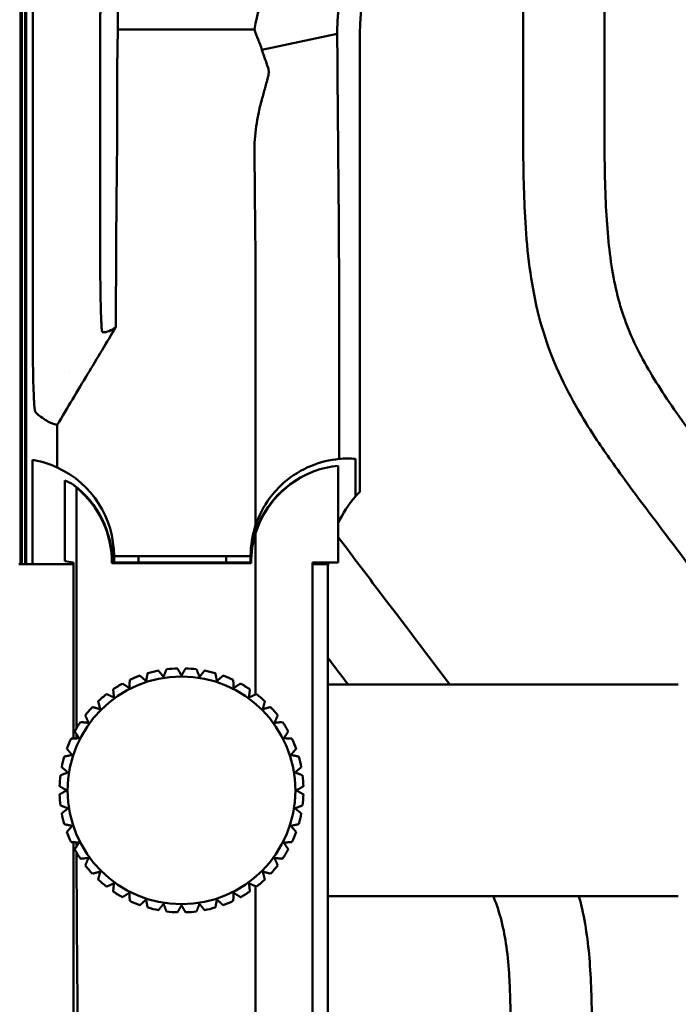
# Model space of a CAD drawing. Header units: millimetres. Extents: x 0 to 4686, y -120 to 1682.
# Tile 109 of 256: x 223 to 263, y 1393 to 1454. Entities that reach past the tile are written whole.
import ezdxf

# ---------------------------------------------------------------- set-up
doc = ezdxf.new("R2010")
doc.units = ezdxf.units.MM
doc.header["$LTSCALE"] = 2
doc.layers.add('Bemaßung (ISO)', color=7, linetype='Continuous', lineweight=25)
doc.layers.add('Sichtbar (ISO)', color=7, linetype='Continuous', lineweight=50)
doc.styles.add('Notiztext (DIN)', font='isocpeur.ttf')
doc.dimstyles.new('Standard (DIN)', dxfattribs={"dimscale": 2, "dimtxt": 3.5, "dimasz": 2.5, "dimexe": 2, "dimexo": 0.5, "dimgap": 0.5, "dimtad": 1, "dimrnd": 1e-08, "dimtxsty": 'Notiztext (DIN)', "dimcen": 0.09, "dimdle": 10, "dimclrd": 256, "dimclre": 256, "dimclrt": 256, "dimadec": 0, "dimazin": 0, "dimtfac": 1, "dimtmove": 0, "dimatfit": 3, "dimfxl": 1, "dimtolj": 1, "dimtzin": 0, "dimlwd": -1, "dimlwe": -1, "dimarcsym": 0})

# ---------------------------------------------------------------- blocks, each defined once
blk = doc.blocks.new('*D23')
at = {"layer": 'Bemaßung (ISO)', "transparency": 16777216}
for p, q in [((224.671, 1471.647), (194.507, 1471.647)), ((198.507, 1466.647), (198.507, 1006.647)), ((228.271, 1001.647), (194.507, 1001.647))]:
    blk.add_line(p, q, dxfattribs=at)
for points in [[(197.673, 1466.647), (199.34, 1466.647), (198.507, 1471.647)], [(197.673, 1006.647), (199.34, 1006.647), (198.507, 1001.647)]]:
    blk.add_solid(points, dxfattribs=at)
at = {"layer": 'Defpoints', "color": 0, "transparency": 16777216}
for p in [(225.671, 1471.647), (198.507, 1001.647), (229.271, 1001.647)]:
    blk.add_point(p, dxfattribs=at)
at = {"layer": 'Bemaßung (ISO)', "transparency": 16777216, "insert": (190.507, 1229.647), "char_height": 7, "attachment_point": 1, "rotation": 90, "style": 'Notiztext (DIN)'}
blk.add_mtext('\\A1;470', dxfattribs=at)
blk = doc.blocks.new('*D24')
at = {"layer": 'Bemaßung (ISO)', "transparency": 16777216}
for p, q in [((224.189, 1486.647), (183.911, 1486.647)), ((187.911, 1481.647), (187.911, 991.647)), ((224.189, 986.647), (183.911, 986.647))]:
    blk.add_line(p, q, dxfattribs=at)
for points in [[(187.077, 1481.647), (188.744, 1481.647), (187.911, 1486.647)], [(187.077, 991.647), (188.744, 991.647), (187.911, 986.647)]]:
    blk.add_solid(points, dxfattribs=at)
at = {"layer": 'Defpoints', "color": 0, "transparency": 16777216}
for p in [(225.189, 1486.647), (187.911, 986.647), (225.189, 986.647)]:
    blk.add_point(p, dxfattribs=at)
at = {"layer": 'Bemaßung (ISO)', "transparency": 16777216, "insert": (179.911, 1229.997), "char_height": 7, "attachment_point": 1, "rotation": 90, "style": 'Notiztext (DIN)'}
blk.add_mtext('\\A1;500', dxfattribs=at)
blk = doc.blocks.new('*D25')
at = {"layer": 'Bemaßung (ISO)', "transparency": 16777216}
for p, q in [((224.189, 1486.647), (159.599, 1486.647)), ((163.599, 987.647), (163.599, 1481.647)), ((239.171, 982.647), (159.599, 982.647))]:
    blk.add_line(p, q, dxfattribs=at)
for points in [[(162.766, 1481.647), (164.432, 1481.647), (163.599, 1486.647)], [(162.766, 987.647), (164.432, 987.647), (163.599, 982.647)]]:
    blk.add_solid(points, dxfattribs=at)
at = {"layer": 'Defpoints', "color": 0, "transparency": 16777216}
for p in [(163.599, 1486.647), (225.189, 1486.647), (240.171, 982.647)]:
    blk.add_point(p, dxfattribs=at)
at = {"layer": 'Bemaßung (ISO)', "transparency": 16777216, "insert": (155.599, 1227.647), "char_height": 7, "attachment_point": 1, "rotation": 90, "style": 'Notiztext (DIN)'}
blk.add_mtext('\\A1;504', dxfattribs=at)

msp = doc.modelspace()

# ---------------------------------------------------------------- linework, layer by layer
at = {"layer": 'Sichtbar (ISO)'}
for p, q in [((223.1112, 1486.6471), (223.1112, 1420.5471)), ((222.7713, 1486.5471), (222.7713, 1420.5471)), ((222.7713, 1486.5471), (222.7713, 1420.5471)), ((222.8586, 1486.4598), (222.8586, 1420.5471)), ((223.0587, 1486.2597), (223.0587, 1420.5471)), ((253.6712, 1465.4346), (253.6712, 1449.0153)), ((258.6712, 1465.6864), (258.6712, 1449.0153)), ((223.5225, 1434.6712), (223.5225, 1457.623)), ((228.7586, 1457.0512), (228.7586, 1453.4273)), ((228.7586, 1453.4273), (228.7228, 1451.0613)), ((228.7586, 1453.4273), (237.15, 1453.4273)), ((237.6134, 1452.1765), (242.2476, 1453.1466)), ((243.632, 1453.1469), (243.632, 1425.0057)), ((227.6713, 1439.6471), (227.6713, 1452.647)), ((228.7193, 1449.1156), (228.7193, 1450.5613)), ((223.5225, 1434.67), (223.5225, 1434.67)), ((225.7712, 1432.3763), (225.7712, 1432.3809)), ((223.5128, 1426.9646), (223.5128, 1420.5471)), ((243.3701, 1427.0303), (243.3701, 1424.7185)), ((242.31, 1426.6032), (242.31, 1420.6597)), ((225.5065, 1420.7344), (225.5065, 1425.6911)), ((226.214, 1418.3471), (226.214, 1425.2568)), ((237.2304, 1422.4496), (237.2304, 1418.3471)), ((226.0358, 1420.6462), (225.5065, 1420.7344)), ((226.0358, 1420.6462), (226.0358, 1409.8356)), ((228.3906, 1420.6166), (236.9519, 1420.6166)), ((228.4213, 1420.6471), (228.4204, 1420.6462)), ((231.6713, 1420.6462), (228.4204, 1420.6462)), ((228.5213, 1421.0471), (228.5213, 1420.6462)), ((236.9213, 1421.0471), (228.5213, 1421.0471)), ((230.0213, 1421.0471), (230.0213, 1420.6462)), ((231.68, 1420.6471), (231.6713, 1420.6462)), ((233.6625, 1420.6471), (231.68, 1420.6471)), ((233.6625, 1420.6471), (233.6713, 1420.6462)), ((236.9221, 1420.6462), (233.6713, 1420.6462)), ((235.4213, 1420.6462), (235.4213, 1421.0471)), ((236.9213, 1420.6462), (236.9213, 1421.0471)), ((236.9213, 1420.6471), (236.9221, 1420.6462)), ((240.7206, 1420.6462), (242.31, 1420.6597)), ((240.7206, 1392.648), (240.7206, 1420.6462)), ((222.6713, 1420.5471), (226.0358, 1420.5471)), ((240.7206, 1420.5471), (240.7313, 1420.5471)), ((241.6713, 1420.5471), (240.7313, 1420.5471)), ((240.7313, 1420.5471), (240.7313, 1392.7471)), ((241.6713, 1392.7471), (241.6713, 1420.5471)), ((226.214, 1410.4621), (226.214, 1418.3471)), ((237.2304, 1412.5426), (237.2304, 1418.3471)), ((263.2193, 1413.1471), (241.6713, 1413.1471)), ((226.214, 1409.845), (226.214, 1410.1064)), ((226.0358, 1403.4586), (226.0358, 1392.648)), ((237.2304, 1400.7516), (237.2304, 1394.9471)), ((263.2193, 1400.1471), (241.6713, 1400.1471))]:
    msp.add_line(p, q, dxfattribs=at)
msp.add_circle((232.6713, 1406.6471), 7, dxfattribs=at)
for centre, radius, start, end in [((256.1713, 1453.1471), 12.5393, 89.99905, 180.000736), ((222.5213, 1421.0471), 6, 65.26382, 80.487366), ((222.5213, 1421.0471), 6, 0, 65.26382), ((242.9213, 1420.6471), 6, 110.466596, 180), ((222.4213, 1420.6471), 6, 0, 53.018549), ((222.4213, 1420.6471), 5.9695, 359.706833, 50.553157), ((248.6712, 1420.1471), 7, 139.227377, 155.333457), ((242.9213, 1421.0471), 6, 161.528552, 180), ((242.9213, 1420.6471), 5.9695, 162.425033, 180.293168), ((248.6712, 1420.1471), 7, 175.843514, 179.897565), ((232.6713, 1406.6471), 7.5, 100.91021, 106.089786), ((232.6713, 1406.6471), 7.5, 91.91021, 97.089786), ((232.6713, 1406.6471), 7.5, 82.91021, 88.089786), ((232.6713, 1406.6471), 7.5, 73.91021, 79.089786), ((232.6713, 1406.6471), 7.5, 109.91021, 115.089786), ((232.6713, 1406.6471), 7.5, 64.91021, 70.089786), ((232.6713, 1406.6471), 7.5, 118.91021, 124.089786), ((232.6713, 1406.6471), 7.5, 55.91021, 61.089786), ((232.6713, 1406.6471), 7.5, 127.91021, 133.089786), ((232.6713, 1406.6471), 7.5, 46.91021, 52.089786), ((232.6713, 1406.6471), 7.5, 136.91021, 142.089786), ((232.6713, 1406.6471), 7.5, 37.91021, 43.089786), ((232.6713, 1406.6471), 7.5, 145.91021, 151.089786), ((232.6713, 1406.6471), 7.5, 28.91021, 34.089786), ((232.6713, 1406.6471), 7.5, 154.91021, 160.089786), ((232.6713, 1406.6471), 7.5, 19.91021, 25.089786), ((232.6713, 1406.6471), 7.5, 163.91021, 169.089786), ((232.6713, 1406.6471), 7.5, 10.91021, 16.089786), ((232.6713, 1406.6471), 7.5, 172.91021, 178.089786), ((232.6713, 1406.6471), 7.5, 1.91021, 7.089786), ((232.6713, 1406.6471), 7.5, 181.91021, 187.089786), ((232.6713, 1406.6471), 7.5, 352.91021, 358.089786), ((232.6713, 1406.6471), 7.5, 190.91021, 196.089786), ((232.6713, 1406.6471), 7.5, 343.91021, 349.089786), ((232.6713, 1406.6471), 7.5, 199.91021, 205.089786), ((232.6713, 1406.6471), 7.5, 334.91021, 340.089786), ((232.6713, 1406.6471), 7.5, 208.91021, 214.089786), ((232.6713, 1406.6471), 7.5, 325.91021, 331.089786), ((232.6713, 1406.6471), 7.5, 217.91021, 223.089786), ((232.6713, 1406.6471), 7.5, 316.91021, 322.089786), ((232.6713, 1406.6471), 7.5, 226.91021, 232.089786), ((232.6713, 1406.6471), 7.5, 307.91021, 313.089786), ((232.6713, 1406.6471), 7.5, 235.91021, 241.089786), ((232.6713, 1406.6471), 7.5, 298.91021, 304.089786), ((232.6713, 1406.6471), 7.5, 244.91021, 250.089786), ((232.6713, 1406.6471), 7.5, 253.91021, 259.089786), ((232.6713, 1406.6471), 7.5, 280.91021, 286.089786), ((232.6713, 1406.6471), 7.5, 289.91021, 295.089786), ((232.6713, 1406.6471), 7.5, 262.91021, 268.089786), ((232.6713, 1406.6471), 7.5, 271.91021, 277.089786)]:
    msp.add_arc(centre, radius, start, end, dxfattribs=at)
for centre, major_axis, ratio, start_param, end_param in [((228.7455, 1450.5613), (0, -1), 0.0262019, 4.1887902, 4.712389), ((228.4573, 1449.1156), (0, 10), 0.0262019, 4.3865904, 4.712389), ((242.9211, 1421.0646), (5.9909, 0.0654), 0.9985358, 1.4848825, 1.6533719), ((242.9735, 1420.6461), (4.9164, -3.4735), 0.9998675, 2.5510977, 3.4524381), ((242.8704, 1420.6471), (-5.9826, 0), 0.9999639, 4.8062009, 5.0616217), ((223.3459, 1420.6471), (-5.553, 0), 0.9860383, 4.207778, 4.3127469), ((248.6714, 1420.1471), (-7.0003, 0), 0.9999629, 5.5160429, 5.5715688), ((229.103, 1404.5887), (0.0639, -58.0117), 0.0497883, 4.7319792, 4.7364037), ((229.103, 1404.5887), (0.0639, -58.0117), 0.0497883, 4.7427344, 4.8793101), ((237.2318, 1402.1514), (0.0002, 61.4098), 0.0000214, 1.6883817, 1.7255797)]:
    msp.add_ellipse(centre, major_axis=major_axis, ratio=ratio, start_param=start_param, end_param=end_param, dxfattribs=at)
for points, knots in [([(237.15, 1453.4273), (237.3442, 1454.3755), (237.5588, 1455.3815), (238.1012, 1457.5626), (238.5737, 1459.2406), (239.6706, 1461.6892), (240.0896, 1462.4531), (240.5334, 1463.149)], [-1.24891506, -1.24891506, -1.24891506, -1.24891506, -0.94509665, -0.94509665, -0.5597517, -0.5597517, -0.35912902, -0.35912902, -0.35912902, -0.35912902]), ([(242.248, 1453.1465), (242.2478, 1453.5169), (242.2582, 1453.9046), (242.2891, 1454.3089), (242.2923, 1454.3505), (242.2957, 1454.3923), (242.2993, 1454.4343), (242.3381, 1454.8841), (242.4019, 1455.3543), (242.496, 1455.8365), (242.5499, 1456.1124), (242.6127, 1456.3913), (242.6863, 1456.6743), (242.7413, 1456.8861), (242.8024, 1457.1001), (242.8694, 1457.3147), (243.0261, 1457.816), (243.2167, 1458.3241), (243.4416, 1458.829), (243.481, 1458.9176), (243.5216, 1459.0062), (243.5632, 1459.0946), (243.7588, 1459.51), (243.9781, 1459.9209), (244.2196, 1460.3227), (244.4162, 1460.6498), (244.6273, 1460.9706), (244.8509, 1461.2818), (244.9605, 1461.4344), (245.073, 1461.5848), (245.1884, 1461.7324), (245.5389, 1462.1811), (245.9146, 1462.605), (246.3137, 1463.004)], [0, 0, 0, 0, 0.1295189, 0.1295189, 0.1295189, 0.1428571, 0.1428571, 0.1428571, 0.2857143, 0.2857143, 0.2857143, 0.3674272, 0.3674272, 0.3674272, 0.4285714, 0.4285714, 0.4285714, 0.5714286, 0.5714286, 0.5714286, 0.5964889, 0.5964889, 0.5964889, 0.7142857, 0.7142857, 0.7142857, 0.8101454, 0.8101454, 0.8101454, 0.8571429, 0.8571429, 0.8571429, 1, 1, 1, 1]), ([(227.6706, 1452.6471), (227.6715, 1452.9804), (227.6725, 1453.3133), (227.6762, 1453.9648), (227.6789, 1454.2833), (227.6886, 1455.1217), (227.6973, 1455.6117), (227.7205, 1456.4916), (227.7342, 1456.8051), (227.7553, 1457.1635), (227.7645, 1457.2786), (227.7835, 1457.436), (227.7933, 1457.4781), (227.8022, 1457.4845)], [-0.66570234, -0.66570234, -0.66570234, -0.66570234, -0.58859586, -0.58859586, -0.51150345, -0.51150345, -0.37647017, -0.37647017, -0.22302612, -0.22302612, -0.1120572, -0.1120572, -0.00023327, -0.00023327, -0.00023327, -0.00023327]), ([(237.15, 1453.4273), (237.2291, 1453.2201), (237.3086, 1453.0114), (237.466, 1452.5957), (237.5444, 1452.3872), (237.6134, 1452.1765)], [-0.15189442, -0.15189442, -0.15189442, -0.15189442, -0.07610586, -0.07610586, -0.0002829, -0.0002829, -0.0002829, -0.0002829]), ([(242.248, 1453.1441), (242.248, 1453.1086), (242.2488, 1452.9629), (242.2507, 1452.6461), (242.2515, 1452.5224), (242.2538, 1452.1596), (242.2554, 1451.919), (242.26, 1451.2445), (242.2633, 1450.8006), (242.2722, 1449.6465), (242.2782, 1448.9135), (242.2936, 1447.1353), (242.3031, 1446.104), (242.334, 1442.8367), (242.343, 1442.006), (242.3616, 1438.7717), (242.3619, 1436.2031), (242.3619, 1427.021)], [0.00045877, 0.00045877, 0.00045877, 0.00045877, 0.00595914, 0.00595914, 0.00949783, 0.00949783, 0.01633751, 0.01633751, 0.02921099, 0.02921099, 0.0509141, 0.0509141, 0.08264086, 0.08264086, 0.14783985, 0.14783985, 0.2684123, 0.2684123, 0.2684123, 0.2684123]), ([(237.6134, 1452.1765), (237.6272, 1452.1142), (237.7032, 1451.9091), (237.8678, 1451.4382), (237.9316, 1451.2505), (237.9941, 1451.0613)], [-0.17051574, -0.17051574, -0.17051574, -0.17051574, -0.06817859, -0.06817859, -0.000001, -0.000001, -0.000001, -0.000001]), ([(238.0023, 1450.5613), (238.0091, 1450.588), (238.0149, 1450.615), (238.0234, 1450.664), (238.0265, 1450.6859), (238.0308, 1450.7268), (238.0323, 1450.7458), (238.034, 1450.7839), (238.0342, 1450.803), (238.0335, 1450.8419), (238.0325, 1450.8618), (238.029, 1450.9013), (238.0266, 1450.921), (238.0167, 1450.9826), (238.0068, 1451.0229), (237.9941, 1451.0613)], [0.000001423, 0.000001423, 0.000001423, 0.000001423, 0.008291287, 0.008291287, 0.014967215, 0.014967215, 0.020766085, 0.020766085, 0.026652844, 0.026652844, 0.032877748, 0.032877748, 0.039228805, 0.039228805, 0.053047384, 0.053047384, 0.053047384, 0.053047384]), ([(238.0023, 1450.5613), (237.9403, 1450.3192), (237.877, 1450.0787), (237.7471, 1449.5974), (237.6801, 1449.3547), (237.6128, 1449.1156)], [-0.14953295, -0.14953295, -0.14953295, -0.14953295, -0.07453214, -0.07453214, -0.00000242, -0.00000242, -0.00000242, -0.00000242]), ([(237.6128, 1449.1156), (237.5305, 1448.8235), (237.4582, 1448.5288), (237.3447, 1447.981), (237.3006, 1447.7289), (237.226, 1447.2006), (237.1975, 1446.9253), (237.1636, 1446.4036), (237.1565, 1446.1579), (237.1585, 1445.9149)], [0.00000177, 0.00000177, 0.00000177, 0.00000177, 0.09102537, 0.09102537, 0.1683128, 0.1683128, 0.25314325, 0.25314325, 0.33015013, 0.33015013, 0.33015013, 0.33015013]), ([(265.2718, 1418.638), (264.1292, 1420.1476), (262.9873, 1421.6578), (261.8482, 1423.1701), (261.0015, 1424.2941), (260.1564, 1425.4193), (259.3382, 1426.5641), (258.7284, 1427.4172), (258.1336, 1428.2812), (257.5797, 1429.1712), (257.1223, 1429.9063), (256.6928, 1430.6591), (256.3032, 1431.4321), (255.9048, 1432.2223), (255.5481, 1433.0335), (255.2462, 1433.8647), (254.9377, 1434.714), (254.6864, 1435.5841), (254.4875, 1436.4655), (254.288, 1437.3493), (254.1411, 1438.2444), (254.0315, 1439.1437), (253.9196, 1440.0611), (253.8465, 1440.9829), (253.7958, 1441.9057), (253.7522, 1442.6997), (253.7251, 1443.4944), (253.707, 1444.2893), (253.6713, 1445.8643), (253.6712, 1447.4399), (253.6712, 1449.0153)], [0.46667565, 0.46667565, 0.46667565, 0.46667565, 0.55673706, 0.55673706, 0.55673706, 0.62367314, 0.62367314, 0.62367314, 0.6735552, 0.6735552, 0.6735552, 0.71475577, 0.71475577, 0.71475577, 0.75686988, 0.75686988, 0.75686988, 0.79990097, 0.79990097, 0.79990097, 0.8430547, 0.8430547, 0.8430547, 0.8870771, 0.8870771, 0.8870771, 0.92495402, 0.92495402, 0.92495402, 1, 1, 1, 1]), ([(258.6712, 1449.0153), (258.6729, 1447.7384), (258.674, 1446.4614), (258.6934, 1445.1847), (258.7054, 1444.3934), (258.7244, 1443.6021), (258.7588, 1442.8113), (258.7903, 1442.089), (258.8346, 1441.3672), (258.9009, 1440.6472), (258.9626, 1439.9784), (259.0432, 1439.3113), (259.1535, 1438.6486), (259.256, 1438.0321), (259.3843, 1437.4194), (259.5474, 1436.8162), (259.6376, 1436.4827), (259.7385, 1436.152), (259.8504, 1435.825), (260.0407, 1435.2686), (260.2628, 1434.7227), (260.5109, 1434.1894), (261.0385, 1433.0557), (261.6841, 1431.9794), (262.3765, 1430.937), (262.7672, 1430.3489), (263.1729, 1429.7715), (263.5859, 1429.1987), (263.8499, 1428.8327), (264.1169, 1428.4685), (264.3853, 1428.1056), (264.7432, 1427.6218), (265.1036, 1427.1404), (265.4646, 1426.6592), (266.5776, 1425.1755), (267.6957, 1423.6949), (268.8157, 1422.2158), (269.6249, 1421.1472), (270.435, 1420.0794), (271.2444, 1419.0111)], [0, 0, 0, 0, 0.06082574, 0.06082574, 0.06082574, 0.09852746, 0.09852746, 0.09852746, 0.13296707, 0.13296707, 0.13296707, 0.16496184, 0.16496184, 0.16496184, 0.19472835, 0.19472835, 0.19472835, 0.21118575, 0.21118575, 0.21118575, 0.2391865, 0.2391865, 0.2391865, 0.29871939, 0.29871939, 0.29871939, 0.33231212, 0.33231212, 0.33231212, 0.35378058, 0.35378058, 0.35378058, 0.38239728, 0.38239728, 0.38239728, 0.47064356, 0.47064356, 0.47064356, 0.53439965, 0.53439965, 0.53439965, 0.53439965]), ([(228.6415, 1435.1391), (228.6427, 1438.1646), (228.6457, 1439.2569), (228.6612, 1441.3133), (228.6803, 1443.0581), (228.7055, 1445.9149)], [0, 0, 0, 0, 0.9077262, 0.9077262, 1.8755163, 1.8755163, 1.8755163, 1.8755163]), ([(237.1585, 1445.9149), (237.1635, 1445.3178), (237.1687, 1444.7236), (237.1788, 1443.5961), (237.1835, 1443.0912), (237.1918, 1442.2118), (237.195, 1441.8785), (237.1988, 1441.482), (237.2001, 1441.3293), (237.2024, 1441.1182), (237.2032, 1441.0437), (237.2059, 1440.8142), (237.2077, 1440.6546), (237.2119, 1440.316), (237.2141, 1440.1412), (237.2172, 1439.8581), (237.2182, 1439.7575), (237.2201, 1439.5391), (237.221, 1439.4224), (237.2238, 1438.9857), (237.225, 1438.6558), (237.2273, 1437.8393), (237.228, 1437.2923), (237.2299, 1435.4191), (237.2301, 1433.3568), (237.2304, 1429.321), (237.2304, 1427.8682), (237.2304, 1422.9481)], [-4.041189, -4.041189, -4.041189, -4.041189, -3.7837873, -3.7837873, -3.5537157, -3.5537157, -3.4136278, -3.4136278, -3.319405, -3.319405, -3.2697005, -3.2697005, -3.16433, -3.16433, -3.0461214, -3.0461214, -2.9806312, -2.9806312, -2.9055931, -2.9055931, -2.7014812, -2.7014812, -2.3821262, -2.3821262, -1.4760262, -1.4760262, -0.000001, -0.000001, -0.000001, -0.000001]), ([(227.8022, 1434.8098), (227.7934, 1434.8162), (227.7837, 1434.8574), (227.7649, 1435.0117), (227.7557, 1435.1245), (227.7328, 1435.5092), (227.7197, 1435.8377), (227.6978, 1436.6617), (227.689, 1437.1489), (227.6791, 1437.9887), (227.6763, 1438.3112), (227.6725, 1438.9715), (227.6715, 1439.309), (227.6706, 1439.6471)], [-0.77697473, -0.77697473, -0.77697473, -0.77697473, -0.66585207, -0.66585207, -0.55556932, -0.55556932, -0.37798005, -0.37798005, -0.20308131, -0.20308131, -0.10166339, -0.10166339, -0.00022153, -0.00022153, -0.00022153, -0.00022153]), ([(223.6923, 1429.891), (223.6679, 1429.9203), (223.6433, 1430.0841), (223.6022, 1430.6165), (223.5849, 1430.9475), (223.5562, 1431.7723), (223.5448, 1432.2573), (223.5322, 1433.0821), (223.5287, 1433.3908), (223.524, 1434.0231), (223.5228, 1434.3463), (223.5226, 1434.67)], [0.00018096, 0.00018096, 0.00018096, 0.00018096, 0.21231576, 0.21231576, 0.38836167, 0.38836167, 0.56115535, 0.56115535, 0.6578112, 0.6578112, 0.75472443, 0.75472443, 0.75472443, 0.75472443]), ([(228.6415, 1435.1391), (228.359, 1434.6703), (228.0675, 1434.1858), (227.4924, 1433.2284), (227.1912, 1432.7264), (226.2889, 1431.2203), (225.6489, 1430.1492), (225.0319, 1429.1142)], [0.0000093, 0.0000093, 0.0000093, 0.0000093, 0.16424391, 0.16424391, 0.33613432, 0.33613432, 0.69327451, 0.69327451, 0.69327451, 0.69327451]), ([(228.6415, 1435.1391), (228.5018, 1435.0239), (228.362, 1434.9398), (228.0826, 1434.8304), (227.9428, 1434.8052), (227.8022, 1434.8098)], [0.0000046, 0.0000046, 0.0000046, 0.0000046, 1.6005817, 1.6005817, 3.2011712, 3.2011712, 3.2011712, 3.2011712]), ([(225.0319, 1429.1142), (224.8101, 1429.1584), (224.5883, 1429.2465), (224.1418, 1429.5056), (223.9171, 1429.6778), (223.6923, 1429.891)], [-3.8383795, -3.8383795, -3.8383795, -3.8383795, -1.9318584, -1.9318584, -0.0001868, -0.0001868, -0.0001868, -0.0001868]), ([(225.0319, 1426.4966), (225.0319, 1426.9154), (225.0319, 1427.3749), (225.0319, 1428.2383), (225.0319, 1428.6815), (225.0319, 1429.1142)], [-0.26067095, -0.26067095, -0.26067095, -0.26067095, -0.12984122, -0.12984122, -0.00001677, -0.00001677, -0.00001677, -0.00001677]), ([(237.2304, 1422.9481), (237.4377, 1423.5687), (237.7351, 1424.1224), (238.3499, 1424.9585), (238.6424, 1425.2735), (239.4775, 1426.01), (240.058, 1426.3592), (241.2097, 1426.8289), (241.7853, 1426.967), (242.3619, 1427.021)], [-0.86387098, -0.86387098, -0.86387098, -0.86387098, -0.65708929, -0.65708929, -0.50292046, -0.50292046, -0.24203068, -0.24203068, -0.000001, -0.000001, -0.000001, -0.000001]), ([(242.31, 1422.2139), (243.0604, 1421.2175), (243.8126, 1420.2223), (244.5657, 1419.2277), (246.1004, 1417.201), (247.6386, 1415.177), (249.1688, 1413.1471)], [0.30095425, 0.30095425, 0.30095425, 0.30095425, 0.37141434, 0.37141434, 0.37141434, 0.51500525, 0.51500525, 0.51500525, 0.51500525]), ([(228.4204, 1420.6462), (228.4171, 1420.6429), (228.4138, 1420.6396), (228.4105, 1420.6363), (228.4072, 1420.633), (228.4039, 1420.6298), (228.4006, 1420.6265), (228.3973, 1420.6232), (228.3939, 1420.6199), (228.3906, 1420.6166)], [0, 0, 0, 0, 0.3333333, 0.3333333, 0.3333333, 0.6666667, 0.6666667, 0.6666667, 1, 1, 1, 1]), ([(252.9212, 1389.796), (252.9201, 1390.6981), (252.9186, 1391.6003), (252.9075, 1392.5024), (252.9024, 1392.9181), (252.8953, 1393.3339), (252.8838, 1393.7495), (252.8707, 1394.2248), (252.8519, 1394.6999), (252.8236, 1395.1746), (252.7865, 1395.7973), (252.7329, 1396.4192), (252.648, 1397.0373), (252.5749, 1397.5694), (252.4786, 1398.0986), (252.346, 1398.619), (252.2214, 1399.1081), (252.0648, 1399.5895), (251.8782, 1400.0586), (251.8664, 1400.0882), (251.8546, 1400.1177), (251.8426, 1400.1471)], [0, 0, 0, 0, 0.05764528, 0.05764528, 0.05764528, 0.08421093, 0.08421093, 0.08421093, 0.11459375, 0.11459375, 0.11459375, 0.15445227, 0.15445227, 0.15445227, 0.18876323, 0.18876323, 0.18876323, 0.22101189, 0.22101189, 0.22101189, 0.22304195, 0.22304195, 0.22304195, 0.22304195]), ([(257.1089, 1400.1471), (257.1595, 1399.9631), (257.207, 1399.7783), (257.2513, 1399.5928), (257.5436, 1398.37), (257.7, 1397.1185), (257.7889, 1395.8643), (257.8376, 1395.1772), (257.866, 1394.4893), (257.8848, 1393.8011), (257.9212, 1392.4667), (257.9212, 1391.1311), (257.9212, 1389.796)], [0.80363509, 0.80363509, 0.80363509, 0.80363509, 0.81442048, 0.81442048, 0.81442048, 0.88552448, 0.88552448, 0.88552448, 0.92447856, 0.92447856, 0.92447856, 1, 1, 1, 1]), ([(226.2655, 1394.9471), (226.2763, 1393.8056), (226.2888, 1392.6702), (226.3172, 1390.4143), (226.3331, 1389.2943), (226.3506, 1388.1836)], [-0.69605181, -0.69605181, -0.69605181, -0.69605181, -0.34802648, -0.34802648, -0.000001, -0.000001, -0.000001, -0.000001])]:
    msp.add_open_spline(points, degree=3, knots=knots, dxfattribs=at)
for points in [[(226.0306, 1425.4401), (226.0917, 1425.3813), (226.1529, 1425.3203), (226.214, 1425.2568)], [(236.9519, 1420.6166), (236.9486, 1420.6199), (236.9419, 1420.6265), (236.932, 1420.6363), (236.9254, 1420.6429), (236.9221, 1420.6462)], [(242.9165, 1413.1471), (242.5014, 1413.6954), (242.0863, 1414.2437), (241.6713, 1414.7919)]]:
    msp.add_open_spline(points, degree=3, dxfattribs=at)
for points, weights in [([(231.5664, 1413.623), (231.4138, 1413.8114), (231.2517, 1414.0115)], [1.06016803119, 1.06956515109, 1.07777355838]), ([(231.7456, 1414.0898), (231.6533, 1413.8494), (231.5664, 1413.623)], [1.0777735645, 1.06956515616, 1.06016803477]), ([(232.6713, 1413.7099), (232.55, 1413.9199), (232.4213, 1414.1429)], [1.06016803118, 1.06956515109, 1.07777355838]), ([(232.9213, 1414.1429), (232.7925, 1413.9199), (232.6713, 1413.7099)], [1.07777356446, 1.06956515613, 1.06016803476]), ([(233.7761, 1413.623), (233.6892, 1413.8494), (233.5969, 1414.0898)], [1.06016803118, 1.06956515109, 1.07777355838]), ([(234.0908, 1414.0115), (233.9287, 1413.8114), (233.7761, 1413.623)], [1.07777356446, 1.06956515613, 1.06016803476]), ([(229.491, 1413.4394), (229.4775, 1413.1823), (229.4648, 1412.9401)], [1.07777356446, 1.06956515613, 1.06016803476]), ([(230.4887, 1413.3642), (230.3085, 1413.5265), (230.1172, 1413.6988)], [1.06016803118, 1.06956515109, 1.07777355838]), ([(230.5927, 1413.8533), (230.5391, 1413.6014), (230.4887, 1413.3642)], [1.07777356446, 1.06956515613, 1.06016803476]), ([(234.8538, 1413.3642), (234.8034, 1413.6014), (234.7498, 1413.8533)], [1.06016803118, 1.06956515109, 1.07777355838]), ([(235.2254, 1413.6988), (235.034, 1413.5265), (234.8538, 1413.3642)], [1.07777356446, 1.06956515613, 1.06016803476]), ([(235.8777, 1412.9401), (235.865, 1413.1823), (235.8515, 1413.4394)], [1.06016803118, 1.06956515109, 1.07777355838]), ([(228.4676, 1412.8583), (228.4945, 1412.6022), (228.5198, 1412.361)], [1.07777356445, 1.06956515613, 1.06016803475]), ([(229.4648, 1412.9401), (229.2614, 1413.0722), (229.0455, 1413.2124)], [1.06016803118, 1.06956515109, 1.07777355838]), ([(236.297, 1413.2124), (236.0811, 1413.0722), (235.8777, 1412.9401)], [1.07777356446, 1.06956515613, 1.06016803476]), ([(236.8227, 1412.361), (236.848, 1412.6022), (236.8749, 1412.8583)], [1.06016803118, 1.06956515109, 1.07777355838]), ([(228.5198, 1412.361), (228.2983, 1412.4597), (228.0631, 1412.5644)], [1.06016803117, 1.06956515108, 1.07777355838]), ([(237.2794, 1412.5644), (237.0442, 1412.4597), (236.8227, 1412.361)], [1.07777356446, 1.06956515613, 1.06016803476]), ([(227.6771, 1411.6413), (227.4429, 1411.704), (227.1941, 1411.7707)], [1.06016803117, 1.06956515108, 1.07777355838]), ([(227.5477, 1412.1242), (227.6143, 1411.8755), (227.6771, 1411.6413)], [1.07777356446, 1.06956515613, 1.06016803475]), ([(237.6654, 1411.6413), (237.7282, 1411.8755), (237.7948, 1412.1242)], [1.06016803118, 1.06956515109, 1.07777355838]), ([(238.1484, 1411.7707), (237.8997, 1411.704), (237.6654, 1411.6413)], [1.07777356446, 1.06956515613, 1.06016803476]), ([(226.7539, 1411.2553), (226.8587, 1411.0201), (226.9573, 1410.7985)], [1.07777356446, 1.06956515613, 1.06016803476]), ([(238.3852, 1410.7985), (238.4838, 1411.0201), (238.5886, 1411.2553)], [1.06016803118, 1.06956515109, 1.07777355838]), ([(226.9573, 1410.7985), (226.7161, 1410.8239), (226.4601, 1410.8508)], [1.06016803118, 1.06956515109, 1.07777355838]), ([(238.8825, 1410.8508), (238.6264, 1410.8239), (238.3852, 1410.7985)], [1.07777356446, 1.06956515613, 1.06016803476]), ([(226.3782, 1409.8536), (226.1361, 1409.8409), (225.8789, 1409.8274)], [1.06016803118, 1.06956515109, 1.07777355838]), ([(226.1059, 1410.2729), (226.2462, 1410.0569), (226.3782, 1409.8536)], [1.07777356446, 1.06956515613, 1.06016803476]), ([(238.9643, 1409.8536), (239.0963, 1410.0569), (239.2366, 1410.2729)], [1.06016803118, 1.06956515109, 1.07777355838]), ([(239.4636, 1409.8274), (239.2064, 1409.8409), (238.9643, 1409.8536)], [1.07777356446, 1.06956515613, 1.06016803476]), ([(225.6195, 1409.2012), (225.7919, 1409.0098), (225.9541, 1408.8296)], [1.07777356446, 1.06956515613, 1.06016803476]), ([(239.3884, 1408.8296), (239.5507, 1409.0098), (239.723, 1409.2012)], [1.06016803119, 1.06956515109, 1.07777355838]), ([(225.9541, 1408.8296), (225.7169, 1408.7792), (225.465, 1408.7257)], [1.06016803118, 1.06956515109, 1.07777355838]), ([(239.8775, 1408.7257), (239.6256, 1408.7792), (239.3884, 1408.8296)], [1.07777356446, 1.06956515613, 1.06016803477]), ([(225.3068, 1408.0666), (225.5069, 1407.9046), (225.6954, 1407.752)], [1.07777356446, 1.06956515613, 1.06016803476]), ([(239.6471, 1407.752), (239.8356, 1407.9046), (240.0357, 1408.0666)], [1.06016803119, 1.06956515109, 1.07777355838]), ([(225.6954, 1407.752), (225.469, 1407.6651), (225.2286, 1407.5728)], [1.06016803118, 1.06956515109, 1.07777355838]), ([(240.1139, 1407.5728), (239.8735, 1407.6651), (239.6471, 1407.752)], [1.07777356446, 1.06956515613, 1.06016803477]), ([(225.1754, 1406.8971), (225.3984, 1406.7684), (225.6084, 1406.6471)], [1.07777356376, 1.06956515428, 1.0601680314]), ([(239.7341, 1406.6471), (239.9441, 1406.7684), (240.1671, 1406.8971)], [1.06016803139, 1.0695651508, 1.07777355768]), ([(225.6084, 1406.6471), (225.3984, 1406.5259), (225.1754, 1406.3971)], [1.06016803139, 1.0695651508, 1.07777355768]), ([(240.1671, 1406.3971), (239.9441, 1406.5259), (239.7341, 1406.6471)], [1.07777356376, 1.06956515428, 1.0601680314]), ([(225.2286, 1405.7214), (225.469, 1405.6291), (225.6954, 1405.5422)], [1.07777356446, 1.06956515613, 1.06016803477]), ([(225.6954, 1405.5422), (225.5069, 1405.3896), (225.3068, 1405.2276)], [1.06016803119, 1.06956515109, 1.07777355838]), ([(239.6471, 1405.5422), (239.8735, 1405.6291), (240.1139, 1405.7214)], [1.06016803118, 1.06956515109, 1.07777355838]), ([(240.0357, 1405.2276), (239.8356, 1405.3896), (239.6471, 1405.5422)], [1.07777356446, 1.06956515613, 1.06016803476]), ([(225.465, 1404.5685), (225.7169, 1404.515), (225.9541, 1404.4646)], [1.07777356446, 1.06956515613, 1.06016803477]), ([(225.9541, 1404.4646), (225.7919, 1404.2844), (225.6195, 1404.093)], [1.06016803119, 1.06956515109, 1.07777355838]), ([(239.3884, 1404.4646), (239.6256, 1404.515), (239.8775, 1404.5685)], [1.06016803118, 1.06956515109, 1.07777355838]), ([(239.723, 1404.093), (239.5507, 1404.2844), (239.3884, 1404.4646)], [1.07777356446, 1.06956515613, 1.06016803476]), ([(225.8789, 1403.4668), (226.1361, 1403.4533), (226.3782, 1403.4407)], [1.07777356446, 1.06956515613, 1.06016803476]), ([(226.3782, 1403.4407), (226.2462, 1403.2373), (226.1059, 1403.0213)], [1.06016803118, 1.06956515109, 1.07777355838]), ([(238.9643, 1403.4407), (239.2064, 1403.4533), (239.4636, 1403.4668)], [1.06016803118, 1.06956515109, 1.07777355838]), ([(239.2366, 1403.0213), (239.0963, 1403.2373), (238.9643, 1403.4407)], [1.07777356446, 1.06956515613, 1.06016803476]), ([(226.4601, 1402.4434), (226.7161, 1402.4703), (226.9573, 1402.4957)], [1.07777356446, 1.06956515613, 1.06016803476]), ([(226.9573, 1402.4957), (226.8587, 1402.2742), (226.7539, 1402.0389)], [1.06016803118, 1.06956515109, 1.07777355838]), ([(238.5886, 1402.0389), (238.4838, 1402.2742), (238.3852, 1402.4957)], [1.07777356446, 1.06956515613, 1.06016803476]), ([(238.3852, 1402.4957), (238.6264, 1402.4703), (238.8825, 1402.4434)], [1.06016803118, 1.06956515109, 1.07777355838]), ([(227.1941, 1401.5235), (227.4429, 1401.5902), (227.6771, 1401.6529)], [1.07777356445, 1.06956515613, 1.06016803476]), ([(227.6771, 1401.6529), (227.6143, 1401.4187), (227.5477, 1401.17)], [1.06016803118, 1.06956515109, 1.07777355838]), ([(237.7948, 1401.17), (237.7282, 1401.4187), (237.6654, 1401.6529)], [1.07777356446, 1.06956515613, 1.06016803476]), ([(237.6654, 1401.6529), (237.8997, 1401.5902), (238.1484, 1401.5235)], [1.06016803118, 1.06956515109, 1.07777355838]), ([(228.0631, 1400.7298), (228.2983, 1400.8345), (228.5198, 1400.9332)], [1.07777356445, 1.06956515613, 1.06016803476]), ([(228.5198, 1400.9332), (228.4945, 1400.692), (228.4676, 1400.4359)], [1.06016803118, 1.06956515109, 1.07777355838]), ([(236.8749, 1400.4359), (236.848, 1400.692), (236.8227, 1400.9332)], [1.07777356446, 1.06956515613, 1.06016803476]), ([(236.8227, 1400.9332), (237.0442, 1400.8345), (237.2794, 1400.7298)], [1.06016803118, 1.06956515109, 1.07777355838]), ([(229.0455, 1400.0818), (229.2614, 1400.222), (229.4648, 1400.3541)], [1.07777356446, 1.06956515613, 1.06016803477]), ([(229.4648, 1400.3541), (229.4775, 1400.1119), (229.491, 1399.8548)], [1.06016803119, 1.06956515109, 1.07777355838]), ([(235.8515, 1399.8548), (235.865, 1400.1119), (235.8777, 1400.3541)], [1.07777356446, 1.06956515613, 1.06016803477]), ([(235.8777, 1400.3541), (236.0811, 1400.222), (236.297, 1400.0818)], [1.06016803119, 1.06956515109, 1.07777355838]), ([(230.1172, 1399.5954), (230.3085, 1399.7677), (230.4887, 1399.93)], [1.07777356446, 1.06956515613, 1.06016803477]), ([(230.4887, 1399.93), (230.5391, 1399.6928), (230.5927, 1399.4409)], [1.06016803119, 1.06956515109, 1.07777355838]), ([(231.2517, 1399.2827), (231.4138, 1399.4828), (231.5664, 1399.6712)], [1.07777356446, 1.06956515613, 1.06016803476]), ([(231.5664, 1399.6712), (231.6533, 1399.4449), (231.7456, 1399.2044)], [1.06016803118, 1.06956515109, 1.07777355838]), ([(232.4213, 1399.1513), (232.55, 1399.3743), (232.6713, 1399.5843)], [1.0777735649, 1.06956515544, 1.06016803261]), ([(232.6713, 1399.5843), (232.7925, 1399.3743), (232.9213, 1399.1513)], [1.06016802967, 1.06956515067, 1.07777355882]), ([(233.5969, 1399.2044), (233.6892, 1399.4449), (233.7761, 1399.6712)], [1.07777356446, 1.06956515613, 1.06016803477]), ([(233.7761, 1399.6712), (233.9287, 1399.4828), (234.0908, 1399.2827)], [1.06016803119, 1.06956515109, 1.07777355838]), ([(234.7498, 1399.4409), (234.8034, 1399.6928), (234.8538, 1399.93)], [1.07777356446, 1.06956515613, 1.06016803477]), ([(234.8538, 1399.93), (235.034, 1399.7677), (235.2254, 1399.5954)], [1.06016803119, 1.06956515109, 1.07777355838])]:
    msp.add_rational_spline(points, weights, degree=2, dxfattribs=at)

# ---------------------------------------------------------------- dimensions: what is measured, and where the dimension line sits
at = {"layer": 'Bemaßung (ISO)'}
for base, p1, p2, angle, picture, middle in [((163.5989, 1486.6471), (240.1713, 982.6471), (225.189, 1486.6471), 90, '*D25', (163.5989, 1234.6471)), ((187.9106, 986.6471), (225.189, 1486.6471), (225.189, 986.6471), 270, '*D24', (187.9106, 1236.6471)), ((198.5065, 1001.6471), (225.6713, 1471.6471), (229.2713, 1001.6471), 90, '*D23', (198.5065, 1236.6471))]:
    dim = msp.add_linear_dim(base=base, p1=p1, p2=p2, angle=angle, dimstyle='Standard (DIN)', override={"dimgap": 0.5, "dimdec": 2, "dimtol": 0, "dimlim": 0, "dimtp": 0, "dimtm": 0, "dimtdec": 2, "dimtofl": 0, "dimatfit": 1}, dxfattribs=at)
    dim.commit()
    dim.dimension.update_dxf_attribs({"geometry": picture, "text_midpoint": middle, "dimtype": 160})

doc.saveas('drawing.dxf')
